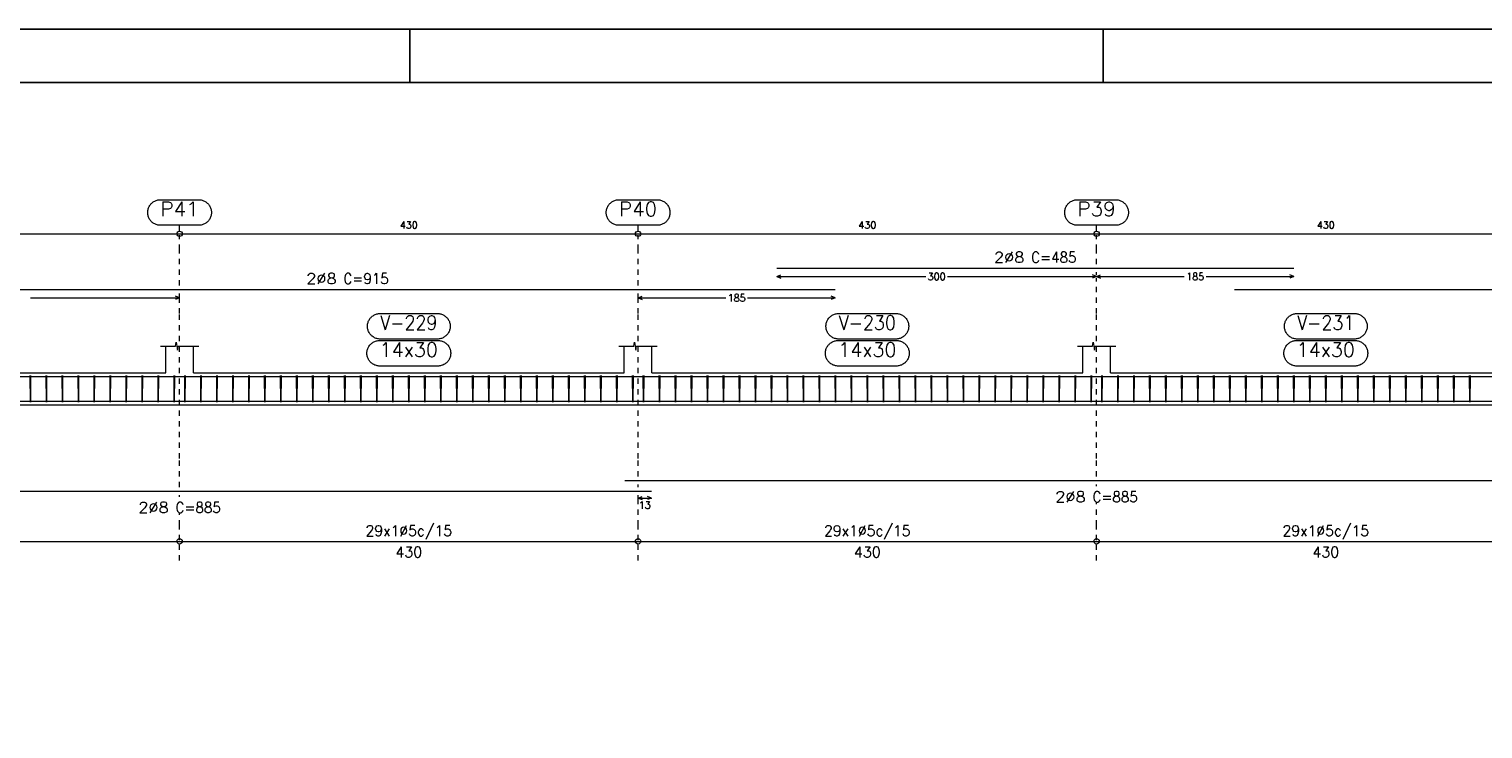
# Model space of a CAD drawing. Header units: millimetres. Extents: x -80 to 444, y 0 to 170.
# Tile 109 of 133: x 297 to 324, y 46 to 59. Entities that reach past the tile are written whole.
import ezdxf
from ezdxf.enums import TextEntityAlignment as Align

# ---------------------------------------------------------------- set-up
doc = ezdxf.new("R2010")
doc.units = ezdxf.units.MM
doc.linetypes.add('CYPE_PUNTO', pattern=[0.075, 0, -0.075])
for name, color, linetype, lineweight in [('ARM_DENTRO_VIGA', 4, 'Continuous', 15), ('ARM_ESTRIBOS', 3, 'Continuous', 0), ('ARM_TEXTOS', 3, 'Continuous', 0), ('COT_ARM', 3, 'Continuous', 0), ('COT_COTAS', 3, 'Continuous', 0), ('COT_EST', 3, 'Continuous', 0), ('COT_LIN_APOIOS', 2, 'CYPE_PUNTO', 0), ('COT_LIN_AUX_COTA', 2, 'CYPE_PUNTO', 0), ('REF_NOME', 3, 'Continuous', 0), ('REF_REFERENCIA', 3, 'Continuous', 0), ('SEC_CONTORNOS', 2, 'Continuous', 9), ('TEXTO_COT_ARM', 3, 'Continuous', 0), ('TEXTO_REF_NOME', 3, 'Continuous', 0), ('TEXTO_REF_REFERENCIA', 3, 'Continuous', 0), ('TXT_COMP', 3, 'Continuous', 0), ('TXT_EST', 3, 'Continuous', 0)]:
    doc.layers.add(name, color=color, linetype=linetype, lineweight=lineweight)
doc.styles.add('CYPETXT', font='romans', dxfattribs={"height": 0.2})

msp = doc.modelspace()

# ---------------------------------------------------------------- linework, layer by layer
at = {"color": 1}
for p, q in [((304.1, 58.4), (304.1, 59.4)), ((317.1, 58.4), (317.1, 59.4))]:
    msp.add_line(p, q, dxfattribs=at)
at = {"color": 2}
msp.add_lwpolyline([(270, 59.4), (270, 0), (354.1, 0), (354.1, 59.4)], close=True, dxfattribs=at)
at = {"color": 6}
msp.add_lwpolyline([(272.5, 58.4), (272.5, 1), (353.1, 1), (353.1, 58.4)], close=True, dxfattribs=at)
at = {"layer": 'ARM_DENTRO_VIGA'}
for points in [[(310.978, 54.915), (320.678, 54.915)], [(293.778, 54.515), (312.078, 54.515)], [(319.568, 54.515), (342.868, 54.515), (342.868, 54.315)], [(293.778, 52.8835), (312.078, 52.8835)], [(310.978, 52.8835), (320.678, 52.8835)], [(319.568, 52.8835), (342.868, 52.8835), (342.868, 52.6835)], [(290.928, 52.4195), (308.628, 52.4195)], [(308.128, 52.4195), (325.828, 52.4195)], [(290.928, 50.734), (308.628, 50.734)], [(308.128, 50.934), (325.828, 50.934)]]:
    msp.add_lwpolyline(points, dxfattribs=at)
at = {"layer": 'ARM_ESTRIBOS'}
for points in [[(296.984, 52.8525), (296.984, 52.9015), (296.979, 52.4015), (296.974, 52.9015), (296.974, 52.8715), (296.974, 52.8225)], [(297.284, 52.8525), (297.284, 52.9015), (297.279, 52.4015), (297.274, 52.9015), (297.274, 52.8715), (297.274, 52.8225)], [(297.584, 52.8525), (297.584, 52.9015), (297.579, 52.4015), (297.574, 52.9015), (297.574, 52.8715), (297.574, 52.8225)], [(297.884, 52.8525), (297.884, 52.9015), (297.879, 52.4015), (297.874, 52.9015), (297.874, 52.8715), (297.874, 52.8225)], [(298.184, 52.8525), (298.184, 52.9015), (298.179, 52.4015), (298.174, 52.9015), (298.174, 52.8715), (298.174, 52.8225)], [(298.484, 52.8525), (298.484, 52.9015), (298.479, 52.4015), (298.474, 52.9015), (298.474, 52.8715), (298.474, 52.8225)], [(298.784, 52.8525), (298.784, 52.9015), (298.779, 52.4015), (298.774, 52.9015), (298.774, 52.8715), (298.774, 52.8225)], [(299.084, 52.8525), (299.084, 52.9015), (299.079, 52.4015), (299.074, 52.9015), (299.074, 52.8715), (299.074, 52.8225)], [(299.384, 52.8525), (299.384, 52.9015), (299.379, 52.4015), (299.374, 52.9015), (299.374, 52.8715), (299.374, 52.8225)], [(299.684, 52.8525), (299.684, 52.9015), (299.679, 52.4015), (299.674, 52.9015), (299.674, 52.8715), (299.674, 52.8225)], [(299.884, 52.8525), (299.884, 52.9015), (299.879, 52.4015), (299.874, 52.9015), (299.874, 52.8715), (299.874, 52.8225)], [(300.184, 52.8525), (300.184, 52.9015), (300.179, 52.4015), (300.174, 52.9015), (300.174, 52.8715), (300.174, 52.8225)], [(300.484, 52.8525), (300.484, 52.9015), (300.479, 52.4015), (300.474, 52.9015), (300.474, 52.8715), (300.474, 52.8225)], [(300.784, 52.8525), (300.784, 52.9015), (300.779, 52.4015), (300.774, 52.9015), (300.774, 52.8715), (300.774, 52.8225)], [(301.084, 52.8525), (301.084, 52.9015), (301.079, 52.4015), (301.074, 52.9015), (301.074, 52.8715), (301.074, 52.8225)], [(301.384, 52.8525), (301.384, 52.9015), (301.379, 52.4015), (301.374, 52.9015), (301.374, 52.8715), (301.374, 52.8225)], [(301.684, 52.8525), (301.684, 52.9015), (301.679, 52.4015), (301.674, 52.9015), (301.674, 52.8715), (301.674, 52.8225)], [(301.984, 52.8525), (301.984, 52.9015), (301.979, 52.4015), (301.974, 52.9015), (301.974, 52.8715), (301.974, 52.8225)], [(302.284, 52.8525), (302.284, 52.9015), (302.279, 52.4015), (302.274, 52.9015), (302.274, 52.8715), (302.274, 52.8225)], [(302.584, 52.8525), (302.584, 52.9015), (302.579, 52.4015), (302.574, 52.9015), (302.574, 52.8715), (302.574, 52.8225)], [(302.884, 52.8525), (302.884, 52.9015), (302.879, 52.4015), (302.874, 52.9015), (302.874, 52.8715), (302.874, 52.8225)], [(303.184, 52.8525), (303.184, 52.9015), (303.179, 52.4015), (303.174, 52.9015), (303.174, 52.8715), (303.174, 52.8225)], [(303.484, 52.8525), (303.484, 52.9015), (303.479, 52.4015), (303.474, 52.9015), (303.474, 52.8715), (303.474, 52.8225)], [(303.784, 52.8525), (303.784, 52.9015), (303.779, 52.4015), (303.774, 52.9015), (303.774, 52.8715), (303.774, 52.8225)], [(304.084, 52.8525), (304.084, 52.9015), (304.079, 52.4015), (304.074, 52.9015), (304.074, 52.8715), (304.074, 52.8225)], [(304.384, 52.8525), (304.384, 52.9015), (304.379, 52.4015), (304.374, 52.9015), (304.374, 52.8715), (304.374, 52.8225)], [(304.684, 52.8525), (304.684, 52.9015), (304.679, 52.4015), (304.674, 52.9015), (304.674, 52.8715), (304.674, 52.8225)], [(304.984, 52.8525), (304.984, 52.9015), (304.979, 52.4015), (304.974, 52.9015), (304.974, 52.8715), (304.974, 52.8225)], [(305.284, 52.8525), (305.284, 52.9015), (305.279, 52.4015), (305.274, 52.9015), (305.274, 52.8715), (305.274, 52.8225)], [(305.584, 52.8525), (305.584, 52.9015), (305.579, 52.4015), (305.574, 52.9015), (305.574, 52.8715), (305.574, 52.8225)], [(305.884, 52.8525), (305.884, 52.9015), (305.879, 52.4015), (305.874, 52.9015), (305.874, 52.8715), (305.874, 52.8225)], [(306.184, 52.8525), (306.184, 52.9015), (306.179, 52.4015), (306.174, 52.9015), (306.174, 52.8715), (306.174, 52.8225)], [(306.484, 52.8525), (306.484, 52.9015), (306.479, 52.4015), (306.474, 52.9015), (306.474, 52.8715), (306.474, 52.8225)], [(306.784, 52.8525), (306.784, 52.9015), (306.779, 52.4015), (306.774, 52.9015), (306.774, 52.8715), (306.774, 52.8225)], [(307.084, 52.8525), (307.084, 52.9015), (307.079, 52.4015), (307.074, 52.9015), (307.074, 52.8715), (307.074, 52.8225)], [(307.384, 52.8525), (307.384, 52.9015), (307.379, 52.4015), (307.374, 52.9015), (307.374, 52.8715), (307.374, 52.8225)], [(307.684, 52.8525), (307.684, 52.9015), (307.679, 52.4015), (307.674, 52.9015), (307.674, 52.8715), (307.674, 52.8225)], [(307.984, 52.8525), (307.984, 52.9015), (307.979, 52.4015), (307.974, 52.9015), (307.974, 52.8715), (307.974, 52.8225)], [(308.284, 52.8525), (308.284, 52.9015), (308.279, 52.4015), (308.274, 52.9015), (308.274, 52.8715), (308.274, 52.8225)], [(308.484, 52.8525), (308.484, 52.9015), (308.479, 52.4015), (308.474, 52.9015), (308.474, 52.8715), (308.474, 52.8225)], [(308.784, 52.8525), (308.784, 52.9015), (308.779, 52.4015), (308.774, 52.9015), (308.774, 52.8715), (308.774, 52.8225)], [(309.084, 52.8525), (309.084, 52.9015), (309.079, 52.4015), (309.074, 52.9015), (309.074, 52.8715), (309.074, 52.8225)], [(309.384, 52.8525), (309.384, 52.9015), (309.379, 52.4015), (309.374, 52.9015), (309.374, 52.8715), (309.374, 52.8225)], [(309.684, 52.8525), (309.684, 52.9015), (309.679, 52.4015), (309.674, 52.9015), (309.674, 52.8715), (309.674, 52.8225)], [(309.984, 52.8525), (309.984, 52.9015), (309.979, 52.4015), (309.974, 52.9015), (309.974, 52.8715), (309.974, 52.8225)], [(310.284, 52.8525), (310.284, 52.9015), (310.279, 52.4015), (310.274, 52.9015), (310.274, 52.8715), (310.274, 52.8225)], [(310.584, 52.8525), (310.584, 52.9015), (310.579, 52.4015), (310.574, 52.9015), (310.574, 52.8715), (310.574, 52.8225)], [(310.884, 52.8525), (310.884, 52.9015), (310.879, 52.4015), (310.874, 52.9015), (310.874, 52.8715), (310.874, 52.8225)], [(311.184, 52.8525), (311.184, 52.9015), (311.179, 52.4015), (311.174, 52.9015), (311.174, 52.8715), (311.174, 52.8225)], [(311.484, 52.8525), (311.484, 52.9015), (311.479, 52.4015), (311.474, 52.9015), (311.474, 52.8715), (311.474, 52.8225)], [(311.784, 52.8525), (311.784, 52.9015), (311.779, 52.4015), (311.774, 52.9015), (311.774, 52.8715), (311.774, 52.8225)], [(312.084, 52.8525), (312.084, 52.9015), (312.079, 52.4015), (312.074, 52.9015), (312.074, 52.8715), (312.074, 52.8225)], [(312.384, 52.8525), (312.384, 52.9015), (312.379, 52.4015), (312.374, 52.9015), (312.374, 52.8715), (312.374, 52.8225)], [(312.684, 52.8525), (312.684, 52.9015), (312.679, 52.4015), (312.674, 52.9015), (312.674, 52.8715), (312.674, 52.8225)], [(312.984, 52.8525), (312.984, 52.9015), (312.979, 52.4015), (312.974, 52.9015), (312.974, 52.8715), (312.974, 52.8225)], [(313.284, 52.8525), (313.284, 52.9015), (313.279, 52.4015), (313.274, 52.9015), (313.274, 52.8715), (313.274, 52.8225)], [(313.584, 52.8525), (313.584, 52.9015), (313.579, 52.4015), (313.574, 52.9015), (313.574, 52.8715), (313.574, 52.8225)], [(313.884, 52.8525), (313.884, 52.9015), (313.879, 52.4015), (313.874, 52.9015), (313.874, 52.8715), (313.874, 52.8225)], [(314.184, 52.8525), (314.184, 52.9015), (314.179, 52.4015), (314.174, 52.9015), (314.174, 52.8715), (314.174, 52.8225)], [(314.484, 52.8525), (314.484, 52.9015), (314.479, 52.4015), (314.474, 52.9015), (314.474, 52.8715), (314.474, 52.8225)], [(314.784, 52.8525), (314.784, 52.9015), (314.779, 52.4015), (314.774, 52.9015), (314.774, 52.8715), (314.774, 52.8225)], [(315.084, 52.8525), (315.084, 52.9015), (315.079, 52.4015), (315.074, 52.9015), (315.074, 52.8715), (315.074, 52.8225)], [(315.384, 52.8525), (315.384, 52.9015), (315.379, 52.4015), (315.374, 52.9015), (315.374, 52.8715), (315.374, 52.8225)], [(315.684, 52.8525), (315.684, 52.9015), (315.679, 52.4015), (315.674, 52.9015), (315.674, 52.8715), (315.674, 52.8225)], [(315.984, 52.8525), (315.984, 52.9015), (315.979, 52.4015), (315.974, 52.9015), (315.974, 52.8715), (315.974, 52.8225)], [(316.284, 52.8525), (316.284, 52.9015), (316.279, 52.4015), (316.274, 52.9015), (316.274, 52.8715), (316.274, 52.8225)], [(316.584, 52.8525), (316.584, 52.9015), (316.579, 52.4015), (316.574, 52.9015), (316.574, 52.8715), (316.574, 52.8225)], [(316.884, 52.8525), (316.884, 52.9015), (316.879, 52.4015), (316.874, 52.9015), (316.874, 52.8715), (316.874, 52.8225)], [(317.084, 52.8525), (317.084, 52.9015), (317.079, 52.4015), (317.074, 52.9015), (317.074, 52.8715), (317.074, 52.8225)], [(317.384, 52.8525), (317.384, 52.9015), (317.379, 52.4015), (317.374, 52.9015), (317.374, 52.8715), (317.374, 52.8225)], [(317.684, 52.8525), (317.684, 52.9015), (317.679, 52.4015), (317.674, 52.9015), (317.674, 52.8715), (317.674, 52.8225)], [(317.984, 52.8525), (317.984, 52.9015), (317.979, 52.4015), (317.974, 52.9015), (317.974, 52.8715), (317.974, 52.8225)], [(318.284, 52.8525), (318.284, 52.9015), (318.279, 52.4015), (318.274, 52.9015), (318.274, 52.8715), (318.274, 52.8225)], [(318.584, 52.8525), (318.584, 52.9015), (318.579, 52.4015), (318.574, 52.9015), (318.574, 52.8715), (318.574, 52.8225)], [(318.884, 52.8525), (318.884, 52.9015), (318.879, 52.4015), (318.874, 52.9015), (318.874, 52.8715), (318.874, 52.8225)], [(319.184, 52.8525), (319.184, 52.9015), (319.179, 52.4015), (319.174, 52.9015), (319.174, 52.8715), (319.174, 52.8225)], [(319.484, 52.8525), (319.484, 52.9015), (319.479, 52.4015), (319.474, 52.9015), (319.474, 52.8715), (319.474, 52.8225)], [(319.784, 52.8525), (319.784, 52.9015), (319.779, 52.4015), (319.774, 52.9015), (319.774, 52.8715), (319.774, 52.8225)], [(320.084, 52.8525), (320.084, 52.9015), (320.079, 52.4015), (320.074, 52.9015), (320.074, 52.8715), (320.074, 52.8225)], [(320.384, 52.8525), (320.384, 52.9015), (320.379, 52.4015), (320.374, 52.9015), (320.374, 52.8715), (320.374, 52.8225)], [(320.684, 52.8525), (320.684, 52.9015), (320.679, 52.4015), (320.674, 52.9015), (320.674, 52.8715), (320.674, 52.8225)], [(320.984, 52.8525), (320.984, 52.9015), (320.979, 52.4015), (320.974, 52.9015), (320.974, 52.8715), (320.974, 52.8225)], [(321.284, 52.8525), (321.284, 52.9015), (321.279, 52.4015), (321.274, 52.9015), (321.274, 52.8715), (321.274, 52.8225)], [(321.584, 52.8525), (321.584, 52.9015), (321.579, 52.4015), (321.574, 52.9015), (321.574, 52.8715), (321.574, 52.8225)], [(321.884, 52.8525), (321.884, 52.9015), (321.879, 52.4015), (321.874, 52.9015), (321.874, 52.8715), (321.874, 52.8225)], [(322.184, 52.8525), (322.184, 52.9015), (322.179, 52.4015), (322.174, 52.9015), (322.174, 52.8715), (322.174, 52.8225)], [(322.484, 52.8525), (322.484, 52.9015), (322.479, 52.4015), (322.474, 52.9015), (322.474, 52.8715), (322.474, 52.8225)], [(322.784, 52.8525), (322.784, 52.9015), (322.779, 52.4015), (322.774, 52.9015), (322.774, 52.8715), (322.774, 52.8225)], [(323.084, 52.8525), (323.084, 52.9015), (323.079, 52.4015), (323.074, 52.9015), (323.074, 52.8715), (323.074, 52.8225)], [(323.384, 52.8525), (323.384, 52.9015), (323.379, 52.4015), (323.374, 52.9015), (323.374, 52.8715), (323.374, 52.8225)], [(323.684, 52.8525), (323.684, 52.9015), (323.679, 52.4015), (323.674, 52.9015), (323.674, 52.8715), (323.674, 52.8225)], [(323.984, 52.8525), (323.984, 52.9015), (323.979, 52.4015), (323.974, 52.9015), (323.974, 52.8715), (323.974, 52.8225)]]:
    msp.add_lwpolyline(points, dxfattribs=at)
at = {"layer": 'COT_ARM'}
for p, q in [((310.978, 54.76), (311.053, 54.79)), ((310.978, 54.76), (311.053, 54.73)), ((310.978, 54.76), (313.7725, 54.76)), ((314.1835, 54.76), (316.978, 54.76)), ((316.978, 54.76), (316.903, 54.79)), ((316.978, 54.76), (316.903, 54.73)), ((316.978, 54.76), (317.053, 54.79)), ((316.978, 54.76), (317.053, 54.73)), ((316.978, 54.76), (318.6225, 54.76)), ((319.0335, 54.76), (320.678, 54.76)), ((320.678, 54.76), (320.603, 54.79)), ((320.678, 54.76), (320.603, 54.73)), ((296.9835, 54.36), (299.778, 54.36)), ((299.778, 54.36), (299.703, 54.39)), ((299.778, 54.36), (299.703, 54.33)), ((308.378, 54.36), (308.453, 54.39)), ((308.378, 54.36), (308.453, 54.33)), ((308.378, 54.36), (310.0225, 54.36)), ((310.4335, 54.36), (312.078, 54.36)), ((312.078, 54.36), (312.003, 54.39)), ((312.078, 54.36), (312.003, 54.33)), ((308.378, 50.6065), (308.453, 50.6365)), ((308.378, 50.6065), (308.453, 50.5765)), ((308.378, 50.6065), (308.628, 50.6065)), ((308.628, 50.6065), (308.553, 50.6365)), ((308.628, 50.6065), (308.553, 50.5765))]:
    msp.add_line(p, q, dxfattribs=at)
at = {"layer": 'COT_COTAS'}
msp.add_lwpolyline([(273.688, 55.56), (282.578, 55.56), (291.178, 55.56), (299.778, 55.56), (308.378, 55.56), (316.978, 55.56), (325.578, 55.56), (334.178, 55.56), (343.068, 55.56)], dxfattribs=at)
for centre in [(299.778, 55.56), (308.378, 55.56), (316.978, 55.56)]:
    msp.add_circle(centre, 0.05, dxfattribs=at)
at = {"layer": 'COT_EST'}
msp.add_lwpolyline([(273.688, 49.794), (273.888, 49.794), (282.578, 49.794), (291.178, 49.794), (299.778, 49.794), (308.378, 49.794), (316.978, 49.794), (325.578, 49.794), (334.178, 49.794), (342.868, 49.794), (343.068, 49.794)], dxfattribs=at)
for centre in [(299.778, 49.794), (308.378, 49.794), (316.978, 49.794)]:
    msp.add_circle(centre, 0.05, dxfattribs=at)
at = {"layer": 'COT_LIN_APOIOS'}
for p, q in [((316.978, 54.79), (316.978, 54.84)), ((308.378, 50.809), (308.378, 50.859)), ((316.978, 50.829), (316.978, 50.859)), ((299.778, 50.629), (299.778, 50.659)), ((299.778, 49.434), (299.778, 49.769)), ((308.378, 49.434), (308.378, 49.769)), ((316.978, 49.434), (316.978, 49.769))]:
    msp.add_line(p, q, dxfattribs=at)
for points in [[(299.778, 54.59), (299.778, 55.26), (299.778, 55.535)], [(308.378, 54.59), (308.378, 55.26), (308.378, 55.535)], [(316.978, 54.99), (316.978, 55.26), (316.978, 55.535)], [(316.978, 51.009), (316.978, 51.349), (316.978, 54.0675), (316.978, 54.73)], [(299.778, 50.809), (299.778, 51.349), (299.778, 54.0675), (299.778, 54.33), (299.778, 54.39), (299.778, 54.44)], [(308.378, 51.009), (308.378, 51.349), (308.378, 54.0675), (308.378, 54.33), (308.378, 54.39), (308.378, 54.44)], [(308.378, 49.819), (308.378, 50.094), (308.378, 50.5765), (308.378, 50.6365), (308.378, 50.659)], [(316.978, 49.819), (316.978, 50.094), (316.978, 50.529)], [(299.778, 49.819), (299.778, 50.094), (299.778, 50.329)]]:
    msp.add_lwpolyline(points, dxfattribs=at)
at = {"layer": 'COT_LIN_AUX_COTA'}
for p, q in [((299.778, 55.61), (299.778, 55.72)), ((308.378, 55.61), (308.378, 55.72)), ((316.978, 55.61), (316.978, 55.72))]:
    msp.add_line(p, q, dxfattribs=at)
at = {"layer": 'REF_NOME'}
for points in [[(304.614, 54.0675), (304.63, 54.067), (304.646, 54.0654), (304.6618, 54.0627), (304.6774, 54.059), (304.6927, 54.0542), (304.7077, 54.0485), (304.7222, 54.0417), (304.7363, 54.034), (304.7498, 54.0254), (304.7627, 54.0159), (304.775, 54.0055), (304.7865, 53.9943), (304.7973, 53.9825), (304.8072, 53.9699), (304.8163, 53.9566), (304.8245, 53.9428), (304.8317, 53.9285), (304.838, 53.9138), (304.8432, 53.8986), (304.8475, 53.8831), (304.8507, 53.8674), (304.8528, 53.8515), (304.8539, 53.8355), (304.8539, 53.8195), (304.8528, 53.8035), (304.8507, 53.7876), (304.8475, 53.7719), (304.8432, 53.7564), (304.838, 53.7412), (304.8317, 53.7265), (304.8245, 53.7122), (304.8163, 53.6984), (304.8072, 53.6851), (304.7973, 53.6725), (304.7865, 53.6607), (304.775, 53.6495), (304.7627, 53.6391), (304.7498, 53.6296), (304.7363, 53.621), (304.7222, 53.6133), (304.7077, 53.6065), (304.6927, 53.6008), (304.6774, 53.596), (304.6618, 53.5923), (304.646, 53.5896), (304.63, 53.588), (304.614, 53.5875), (303.542, 53.5875), (303.526, 53.588), (303.51, 53.5896), (303.4942, 53.5923), (303.4786, 53.596), (303.4633, 53.6008), (303.4483, 53.6065), (303.4338, 53.6133), (303.4197, 53.621), (303.4062, 53.6296), (303.3933, 53.6391), (303.381, 53.6495), (303.3695, 53.6607), (303.3587, 53.6725), (303.3488, 53.6851), (303.3397, 53.6984), (303.3315, 53.7122), (303.3243, 53.7265), (303.318, 53.7412), (303.3128, 53.7564), (303.3085, 53.7719), (303.3053, 53.7876), (303.3032, 53.8035), (303.3021, 53.8195), (303.3021, 53.8355), (303.3032, 53.8515), (303.3053, 53.8674), (303.3085, 53.8831), (303.3128, 53.8986), (303.318, 53.9138), (303.3243, 53.9285), (303.3315, 53.9428), (303.3397, 53.9566), (303.3488, 53.9699), (303.3587, 53.9825), (303.3695, 53.9943), (303.381, 54.0055), (303.3933, 54.0159), (303.4062, 54.0254), (303.4197, 54.034), (303.4338, 54.0417), (303.4483, 54.0485), (303.4633, 54.0542), (303.4786, 54.059), (303.4942, 54.0627), (303.51, 54.0654), (303.526, 54.067), (303.542, 54.0675), (304.614, 54.0675)], [(313.214, 54.0675), (313.23, 54.067), (313.246, 54.0654), (313.2618, 54.0627), (313.2774, 54.059), (313.2927, 54.0542), (313.3077, 54.0485), (313.3222, 54.0417), (313.3363, 54.034), (313.3498, 54.0254), (313.3627, 54.0159), (313.375, 54.0055), (313.3865, 53.9943), (313.3973, 53.9825), (313.4072, 53.9699), (313.4163, 53.9566), (313.4245, 53.9428), (313.4317, 53.9285), (313.438, 53.9138), (313.4432, 53.8986), (313.4475, 53.8831), (313.4507, 53.8674), (313.4528, 53.8515), (313.4539, 53.8355), (313.4539, 53.8195), (313.4528, 53.8035), (313.4507, 53.7876), (313.4475, 53.7719), (313.4432, 53.7564), (313.438, 53.7412), (313.4317, 53.7265), (313.4245, 53.7122), (313.4163, 53.6984), (313.4072, 53.6851), (313.3973, 53.6725), (313.3865, 53.6607), (313.375, 53.6495), (313.3627, 53.6391), (313.3498, 53.6296), (313.3363, 53.621), (313.3222, 53.6133), (313.3077, 53.6065), (313.2927, 53.6008), (313.2774, 53.596), (313.2618, 53.5923), (313.246, 53.5896), (313.23, 53.588), (313.214, 53.5875), (312.142, 53.5875), (312.126, 53.588), (312.11, 53.5896), (312.0942, 53.5923), (312.0786, 53.596), (312.0633, 53.6008), (312.0483, 53.6065), (312.0338, 53.6133), (312.0197, 53.621), (312.0062, 53.6296), (311.9933, 53.6391), (311.981, 53.6495), (311.9695, 53.6607), (311.9587, 53.6725), (311.9488, 53.6851), (311.9397, 53.6984), (311.9315, 53.7122), (311.9243, 53.7265), (311.918, 53.7412), (311.9128, 53.7564), (311.9085, 53.7719), (311.9053, 53.7876), (311.9032, 53.8035), (311.9021, 53.8195), (311.9021, 53.8355), (311.9032, 53.8515), (311.9053, 53.8674), (311.9085, 53.8831), (311.9128, 53.8986), (311.918, 53.9138), (311.9243, 53.9285), (311.9315, 53.9428), (311.9397, 53.9566), (311.9488, 53.9699), (311.9587, 53.9825), (311.9695, 53.9943), (311.981, 54.0055), (311.9933, 54.0159), (312.0062, 54.0254), (312.0197, 54.034), (312.0338, 54.0417), (312.0483, 54.0485), (312.0633, 54.0542), (312.0786, 54.059), (312.0942, 54.0627), (312.11, 54.0654), (312.126, 54.067), (312.142, 54.0675), (313.214, 54.0675)], [(321.814, 54.0675), (321.83, 54.067), (321.846, 54.0654), (321.8618, 54.0627), (321.8774, 54.059), (321.8927, 54.0542), (321.9077, 54.0485), (321.9222, 54.0417), (321.9363, 54.034), (321.9498, 54.0254), (321.9627, 54.0159), (321.975, 54.0055), (321.9865, 53.9943), (321.9973, 53.9825), (322.0072, 53.9699), (322.0163, 53.9566), (322.0245, 53.9428), (322.0317, 53.9285), (322.038, 53.9138), (322.0432, 53.8986), (322.0475, 53.8831), (322.0507, 53.8674), (322.0528, 53.8515), (322.0539, 53.8355), (322.0539, 53.8195), (322.0528, 53.8035), (322.0507, 53.7876), (322.0475, 53.7719), (322.0432, 53.7564), (322.038, 53.7412), (322.0317, 53.7265), (322.0245, 53.7122), (322.0163, 53.6984), (322.0072, 53.6851), (321.9973, 53.6725), (321.9865, 53.6607), (321.975, 53.6495), (321.9627, 53.6391), (321.9498, 53.6296), (321.9363, 53.621), (321.9222, 53.6133), (321.9077, 53.6065), (321.8927, 53.6008), (321.8774, 53.596), (321.8618, 53.5923), (321.846, 53.5896), (321.83, 53.588), (321.814, 53.5875), (320.742, 53.5875), (320.726, 53.588), (320.71, 53.5896), (320.6942, 53.5923), (320.6786, 53.596), (320.6633, 53.6008), (320.6483, 53.6065), (320.6338, 53.6133), (320.6197, 53.621), (320.6062, 53.6296), (320.5933, 53.6391), (320.581, 53.6495), (320.5695, 53.6607), (320.5587, 53.6725), (320.5488, 53.6851), (320.5397, 53.6984), (320.5315, 53.7122), (320.5243, 53.7265), (320.518, 53.7412), (320.5128, 53.7564), (320.5085, 53.7719), (320.5053, 53.7876), (320.5032, 53.8035), (320.5021, 53.8195), (320.5021, 53.8355), (320.5032, 53.8515), (320.5053, 53.8674), (320.5085, 53.8831), (320.5128, 53.8986), (320.518, 53.9138), (320.5243, 53.9285), (320.5315, 53.9428), (320.5397, 53.9566), (320.5488, 53.9699), (320.5587, 53.9825), (320.5695, 53.9943), (320.581, 54.0055), (320.5933, 54.0159), (320.6062, 54.0254), (320.6197, 54.034), (320.6338, 54.0417), (320.6483, 54.0485), (320.6633, 54.0542), (320.6786, 54.059), (320.6942, 54.0627), (320.71, 54.0654), (320.726, 54.067), (320.742, 54.0675), (321.814, 54.0675)], [(304.624, 53.5615), (304.64, 53.561), (304.656, 53.5594), (304.6718, 53.5567), (304.6874, 53.553), (304.7027, 53.5482), (304.7177, 53.5425), (304.7322, 53.5357), (304.7463, 53.528), (304.7598, 53.5194), (304.7727, 53.5099), (304.785, 53.4995), (304.7965, 53.4883), (304.8073, 53.4765), (304.8172, 53.4639), (304.8263, 53.4506), (304.8345, 53.4368), (304.8417, 53.4225), (304.848, 53.4078), (304.8532, 53.3926), (304.8575, 53.3771), (304.8607, 53.3614), (304.8628, 53.3455), (304.8639, 53.3295), (304.8639, 53.3135), (304.8628, 53.2975), (304.8607, 53.2816), (304.8575, 53.2659), (304.8532, 53.2504), (304.848, 53.2352), (304.8417, 53.2205), (304.8345, 53.2062), (304.8263, 53.1924), (304.8172, 53.1791), (304.8073, 53.1665), (304.7965, 53.1547), (304.785, 53.1435), (304.7727, 53.1331), (304.7598, 53.1236), (304.7463, 53.115), (304.7322, 53.1073), (304.7177, 53.1005), (304.7027, 53.0948), (304.6874, 53.09), (304.6718, 53.0863), (304.656, 53.0836), (304.64, 53.082), (304.624, 53.0815), (303.532, 53.0815), (303.516, 53.082), (303.5, 53.0836), (303.4842, 53.0863), (303.4686, 53.09), (303.4533, 53.0948), (303.4383, 53.1005), (303.4238, 53.1073), (303.4097, 53.115), (303.3962, 53.1236), (303.3833, 53.1331), (303.371, 53.1435), (303.3595, 53.1547), (303.3487, 53.1665), (303.3388, 53.1791), (303.3297, 53.1924), (303.3215, 53.2062), (303.3143, 53.2205), (303.308, 53.2352), (303.3028, 53.2504), (303.2985, 53.2659), (303.2953, 53.2816), (303.2932, 53.2975), (303.2921, 53.3135), (303.2921, 53.3295), (303.2932, 53.3455), (303.2953, 53.3614), (303.2985, 53.3771), (303.3028, 53.3926), (303.308, 53.4078), (303.3143, 53.4225), (303.3215, 53.4368), (303.3297, 53.4506), (303.3388, 53.4639), (303.3487, 53.4765), (303.3595, 53.4883), (303.371, 53.4995), (303.3833, 53.5099), (303.3962, 53.5194), (303.4097, 53.528), (303.4238, 53.5357), (303.4383, 53.5425), (303.4533, 53.5482), (303.4686, 53.553), (303.4842, 53.5567), (303.5, 53.5594), (303.516, 53.561), (303.532, 53.5615), (304.624, 53.5615)], [(313.224, 53.5615), (313.24, 53.561), (313.256, 53.5594), (313.2718, 53.5567), (313.2874, 53.553), (313.3027, 53.5482), (313.3177, 53.5425), (313.3322, 53.5357), (313.3463, 53.528), (313.3598, 53.5194), (313.3727, 53.5099), (313.385, 53.4995), (313.3965, 53.4883), (313.4073, 53.4765), (313.4172, 53.4639), (313.4263, 53.4506), (313.4345, 53.4368), (313.4417, 53.4225), (313.448, 53.4078), (313.4532, 53.3926), (313.4575, 53.3771), (313.4607, 53.3614), (313.4628, 53.3455), (313.4639, 53.3295), (313.4639, 53.3135), (313.4628, 53.2975), (313.4607, 53.2816), (313.4575, 53.2659), (313.4532, 53.2504), (313.448, 53.2352), (313.4417, 53.2205), (313.4345, 53.2062), (313.4263, 53.1924), (313.4172, 53.1791), (313.4073, 53.1665), (313.3965, 53.1547), (313.385, 53.1435), (313.3727, 53.1331), (313.3598, 53.1236), (313.3463, 53.115), (313.3322, 53.1073), (313.3177, 53.1005), (313.3027, 53.0948), (313.2874, 53.09), (313.2718, 53.0863), (313.256, 53.0836), (313.24, 53.082), (313.224, 53.0815), (312.132, 53.0815), (312.116, 53.082), (312.1, 53.0836), (312.0842, 53.0863), (312.0686, 53.09), (312.0533, 53.0948), (312.0383, 53.1005), (312.0238, 53.1073), (312.0097, 53.115), (311.9962, 53.1236), (311.9833, 53.1331), (311.971, 53.1435), (311.9595, 53.1547), (311.9487, 53.1665), (311.9388, 53.1791), (311.9297, 53.1924), (311.9215, 53.2062), (311.9143, 53.2205), (311.908, 53.2352), (311.9028, 53.2504), (311.8985, 53.2659), (311.8953, 53.2816), (311.8932, 53.2975), (311.8921, 53.3135), (311.8921, 53.3295), (311.8932, 53.3455), (311.8953, 53.3614), (311.8985, 53.3771), (311.9028, 53.3926), (311.908, 53.4078), (311.9143, 53.4225), (311.9215, 53.4368), (311.9297, 53.4506), (311.9388, 53.4639), (311.9487, 53.4765), (311.9595, 53.4883), (311.971, 53.4995), (311.9833, 53.5099), (311.9962, 53.5194), (312.0097, 53.528), (312.0238, 53.5357), (312.0383, 53.5425), (312.0533, 53.5482), (312.0686, 53.553), (312.0842, 53.5567), (312.1, 53.5594), (312.116, 53.561), (312.132, 53.5615), (313.224, 53.5615)], [(321.824, 53.5615), (321.84, 53.561), (321.856, 53.5594), (321.8718, 53.5567), (321.8874, 53.553), (321.9027, 53.5482), (321.9177, 53.5425), (321.9322, 53.5357), (321.9463, 53.528), (321.9598, 53.5194), (321.9727, 53.5099), (321.985, 53.4995), (321.9965, 53.4883), (322.0073, 53.4765), (322.0172, 53.4639), (322.0263, 53.4506), (322.0345, 53.4368), (322.0417, 53.4225), (322.048, 53.4078), (322.0532, 53.3926), (322.0575, 53.3771), (322.0607, 53.3614), (322.0628, 53.3455), (322.0639, 53.3295), (322.0639, 53.3135), (322.0628, 53.2975), (322.0607, 53.2816), (322.0575, 53.2659), (322.0532, 53.2504), (322.048, 53.2352), (322.0417, 53.2205), (322.0345, 53.2062), (322.0263, 53.1924), (322.0172, 53.1791), (322.0073, 53.1665), (321.9965, 53.1547), (321.985, 53.1435), (321.9727, 53.1331), (321.9598, 53.1236), (321.9463, 53.115), (321.9322, 53.1073), (321.9177, 53.1005), (321.9027, 53.0948), (321.8874, 53.09), (321.8718, 53.0863), (321.856, 53.0836), (321.84, 53.082), (321.824, 53.0815), (320.732, 53.0815), (320.716, 53.082), (320.7, 53.0836), (320.6842, 53.0863), (320.6686, 53.09), (320.6533, 53.0948), (320.6383, 53.1005), (320.6238, 53.1073), (320.6097, 53.115), (320.5962, 53.1236), (320.5833, 53.1331), (320.571, 53.1435), (320.5595, 53.1547), (320.5487, 53.1665), (320.5388, 53.1791), (320.5297, 53.1924), (320.5215, 53.2062), (320.5143, 53.2205), (320.508, 53.2352), (320.5028, 53.2504), (320.4985, 53.2659), (320.4953, 53.2816), (320.4932, 53.2975), (320.4921, 53.3135), (320.4921, 53.3295), (320.4932, 53.3455), (320.4953, 53.3614), (320.4985, 53.3771), (320.5028, 53.3926), (320.508, 53.4078), (320.5143, 53.4225), (320.5215, 53.4368), (320.5297, 53.4506), (320.5388, 53.4639), (320.5487, 53.4765), (320.5595, 53.4883), (320.571, 53.4995), (320.5833, 53.5099), (320.5962, 53.5194), (320.6097, 53.528), (320.6238, 53.5357), (320.6383, 53.5425), (320.6533, 53.5482), (320.6686, 53.553), (320.6842, 53.5567), (320.7, 53.5594), (320.716, 53.561), (320.732, 53.5615), (321.824, 53.5615)]]:
    msp.add_lwpolyline(points, close=True, dxfattribs=at)
at = {"layer": 'REF_REFERENCIA'}
for points in [[(300.136, 56.2), (300.152, 56.1995), (300.168, 56.1979), (300.1838, 56.1952), (300.1994, 56.1915), (300.2147, 56.1867), (300.2297, 56.181), (300.2442, 56.1742), (300.2583, 56.1665), (300.2718, 56.1579), (300.2847, 56.1484), (300.297, 56.138), (300.3085, 56.1268), (300.3193, 56.115), (300.3292, 56.1024), (300.3383, 56.0891), (300.3465, 56.0753), (300.3537, 56.061), (300.36, 56.0463), (300.3652, 56.0311), (300.3695, 56.0156), (300.3727, 55.9999), (300.3748, 55.984), (300.3759, 55.968), (300.3759, 55.952), (300.3748, 55.936), (300.3727, 55.9201), (300.3695, 55.9044), (300.3652, 55.8889), (300.36, 55.8737), (300.3537, 55.859), (300.3465, 55.8447), (300.3383, 55.8309), (300.3292, 55.8176), (300.3193, 55.805), (300.3085, 55.7932), (300.297, 55.782), (300.2847, 55.7716), (300.2718, 55.7621), (300.2583, 55.7535), (300.2442, 55.7458), (300.2297, 55.739), (300.2147, 55.7333), (300.1994, 55.7285), (300.1838, 55.7248), (300.168, 55.7221), (300.152, 55.7205), (300.136, 55.72), (299.42, 55.72), (299.404, 55.7205), (299.388, 55.7221), (299.3722, 55.7248), (299.3566, 55.7285), (299.3413, 55.7333), (299.3263, 55.739), (299.3118, 55.7458), (299.2977, 55.7535), (299.2842, 55.7621), (299.2713, 55.7716), (299.259, 55.782), (299.2475, 55.7932), (299.2367, 55.805), (299.2268, 55.8176), (299.2177, 55.8309), (299.2095, 55.8447), (299.2023, 55.859), (299.196, 55.8737), (299.1908, 55.8889), (299.1865, 55.9044), (299.1833, 55.9201), (299.1812, 55.936), (299.1801, 55.952), (299.1801, 55.968), (299.1812, 55.984), (299.1833, 55.9999), (299.1865, 56.0156), (299.1908, 56.0311), (299.196, 56.0463), (299.2023, 56.061), (299.2095, 56.0753), (299.2177, 56.0891), (299.2268, 56.1024), (299.2367, 56.115), (299.2475, 56.1268), (299.259, 56.138), (299.2713, 56.1484), (299.2842, 56.1579), (299.2977, 56.1665), (299.3118, 56.1742), (299.3263, 56.181), (299.3413, 56.1867), (299.3566, 56.1915), (299.3722, 56.1952), (299.388, 56.1979), (299.404, 56.1995), (299.42, 56.2), (300.136, 56.2)], [(308.736, 56.2), (308.752, 56.1995), (308.768, 56.1979), (308.7838, 56.1952), (308.7994, 56.1915), (308.8147, 56.1867), (308.8297, 56.181), (308.8442, 56.1742), (308.8583, 56.1665), (308.8718, 56.1579), (308.8847, 56.1484), (308.897, 56.138), (308.9085, 56.1268), (308.9193, 56.115), (308.9292, 56.1024), (308.9383, 56.0891), (308.9465, 56.0753), (308.9537, 56.061), (308.96, 56.0463), (308.9652, 56.0311), (308.9695, 56.0156), (308.9727, 55.9999), (308.9748, 55.984), (308.9759, 55.968), (308.9759, 55.952), (308.9748, 55.936), (308.9727, 55.9201), (308.9695, 55.9044), (308.9652, 55.8889), (308.96, 55.8737), (308.9537, 55.859), (308.9465, 55.8447), (308.9383, 55.8309), (308.9292, 55.8176), (308.9193, 55.805), (308.9085, 55.7932), (308.897, 55.782), (308.8847, 55.7716), (308.8718, 55.7621), (308.8583, 55.7535), (308.8442, 55.7458), (308.8297, 55.739), (308.8147, 55.7333), (308.7994, 55.7285), (308.7838, 55.7248), (308.768, 55.7221), (308.752, 55.7205), (308.736, 55.72), (308.02, 55.72), (308.004, 55.7205), (307.988, 55.7221), (307.9722, 55.7248), (307.9566, 55.7285), (307.9413, 55.7333), (307.9263, 55.739), (307.9118, 55.7458), (307.8977, 55.7535), (307.8842, 55.7621), (307.8713, 55.7716), (307.859, 55.782), (307.8475, 55.7932), (307.8367, 55.805), (307.8268, 55.8176), (307.8177, 55.8309), (307.8095, 55.8447), (307.8023, 55.859), (307.796, 55.8737), (307.7908, 55.8889), (307.7865, 55.9044), (307.7833, 55.9201), (307.7812, 55.936), (307.7801, 55.952), (307.7801, 55.968), (307.7812, 55.984), (307.7833, 55.9999), (307.7865, 56.0156), (307.7908, 56.0311), (307.796, 56.0463), (307.8023, 56.061), (307.8095, 56.0753), (307.8177, 56.0891), (307.8268, 56.1024), (307.8367, 56.115), (307.8475, 56.1268), (307.859, 56.138), (307.8713, 56.1484), (307.8842, 56.1579), (307.8977, 56.1665), (307.9118, 56.1742), (307.9263, 56.181), (307.9413, 56.1867), (307.9566, 56.1915), (307.9722, 56.1952), (307.988, 56.1979), (308.004, 56.1995), (308.02, 56.2), (308.736, 56.2)], [(317.336, 56.2), (317.352, 56.1995), (317.368, 56.1979), (317.3838, 56.1952), (317.3994, 56.1915), (317.4147, 56.1867), (317.4297, 56.181), (317.4442, 56.1742), (317.4583, 56.1665), (317.4718, 56.1579), (317.4847, 56.1484), (317.497, 56.138), (317.5085, 56.1268), (317.5193, 56.115), (317.5292, 56.1024), (317.5383, 56.0891), (317.5465, 56.0753), (317.5537, 56.061), (317.56, 56.0463), (317.5652, 56.0311), (317.5695, 56.0156), (317.5727, 55.9999), (317.5748, 55.984), (317.5759, 55.968), (317.5759, 55.952), (317.5748, 55.936), (317.5727, 55.9201), (317.5695, 55.9044), (317.5652, 55.8889), (317.56, 55.8737), (317.5537, 55.859), (317.5465, 55.8447), (317.5383, 55.8309), (317.5292, 55.8176), (317.5193, 55.805), (317.5085, 55.7932), (317.497, 55.782), (317.4847, 55.7716), (317.4718, 55.7621), (317.4583, 55.7535), (317.4442, 55.7458), (317.4297, 55.739), (317.4147, 55.7333), (317.3994, 55.7285), (317.3838, 55.7248), (317.368, 55.7221), (317.352, 55.7205), (317.336, 55.72), (316.62, 55.72), (316.604, 55.7205), (316.588, 55.7221), (316.5722, 55.7248), (316.5566, 55.7285), (316.5413, 55.7333), (316.5263, 55.739), (316.5118, 55.7458), (316.4977, 55.7535), (316.4842, 55.7621), (316.4713, 55.7716), (316.459, 55.782), (316.4475, 55.7932), (316.4367, 55.805), (316.4268, 55.8176), (316.4177, 55.8309), (316.4095, 55.8447), (316.4023, 55.859), (316.396, 55.8737), (316.3908, 55.8889), (316.3865, 55.9044), (316.3833, 55.9201), (316.3812, 55.936), (316.3801, 55.952), (316.3801, 55.968), (316.3812, 55.984), (316.3833, 55.9999), (316.3865, 56.0156), (316.3908, 56.0311), (316.396, 56.0463), (316.4023, 56.061), (316.4095, 56.0753), (316.4177, 56.0891), (316.4268, 56.1024), (316.4367, 56.115), (316.4475, 56.1268), (316.459, 56.138), (316.4713, 56.1484), (316.4842, 56.1579), (316.4977, 56.1665), (316.5118, 56.1742), (316.5263, 56.181), (316.5413, 56.1867), (316.5566, 56.1915), (316.5722, 56.1952), (316.588, 56.1979), (316.604, 56.1995), (316.62, 56.2), (317.336, 56.2)]]:
    msp.add_lwpolyline(points, close=True, dxfattribs=at)
at = {"layer": 'SEC_CONTORNOS'}
for p, q in [((299.518, 52.9515), (299.518, 53.4515)), ((300.038, 52.9515), (300.038, 53.4515)), ((308.118, 52.9515), (308.118, 53.4515)), ((308.638, 52.9515), (308.638, 53.4515)), ((316.718, 52.9515), (316.718, 53.4515)), ((317.238, 52.9515), (317.238, 53.4515)), ((291.438, 52.9515), (299.518, 52.9515)), ((300.038, 52.9515), (308.118, 52.9515)), ((308.638, 52.9515), (316.718, 52.9515)), ((317.238, 52.9515), (325.318, 52.9515))]:
    msp.add_line(p, q, dxfattribs=at)
for points in [[(299.418, 53.4515), (299.701, 53.4515), (299.7135, 53.5265), (299.7385, 53.3765), (299.751, 53.4515), (300.138, 53.4515)], [(308.018, 53.4515), (308.301, 53.4515), (308.3135, 53.5265), (308.3385, 53.3765), (308.351, 53.4515), (308.738, 53.4515)], [(316.618, 53.4515), (316.901, 53.4515), (316.9135, 53.5265), (316.9385, 53.3765), (316.951, 53.4515), (317.338, 53.4515)], [(291.178, 52.3515), (291.438, 52.3515), (299.518, 52.3515), (299.778, 52.3515)], [(299.518, 52.3515), (299.778, 52.3515), (300.038, 52.3515)], [(299.778, 52.3515), (300.038, 52.3515), (308.118, 52.3515), (308.378, 52.3515)], [(308.118, 52.3515), (308.378, 52.3515), (308.638, 52.3515)], [(308.378, 52.3515), (308.638, 52.3515), (316.718, 52.3515), (316.978, 52.3515)], [(316.718, 52.3515), (316.978, 52.3515), (317.238, 52.3515)], [(316.978, 52.3515), (317.238, 52.3515), (325.318, 52.3515), (325.578, 52.3515)]]:
    msp.add_lwpolyline(points, dxfattribs=at)

# ---------------------------------------------------------------- texts
at = {"layer": 'ARM_TEXTOS', "style": 'CYPETXT', "width": 1.06875}
for p, p2 in [((315.054, 55.02), (315.624, 55.02)), ((302.154, 54.62), (302.724, 54.62)), ((316.204, 50.529), (316.774, 50.529)), ((299.004, 50.329), (299.574, 50.329))]:
    msp.add_text('2%%c8', height=0.2, dxfattribs=at).set_placement(p, p2, align=Align.FIT)
at = {"layer": 'COT_COTAS', "style": 'CYPETXT', "width": 0.928421}
for p, p2 in [((303.91, 55.66), (304.246, 55.66)), ((312.51, 55.66), (312.846, 55.66)), ((321.11, 55.66), (321.446, 55.66))]:
    msp.add_text('430', height=0.13333, dxfattribs=at).set_placement(p, p2, align=Align.FIT)
at = {"layer": 'COT_EST', "style": 'CYPETXT', "width": 0.928421}
for p, p2 in [((303.826, 49.494), (304.33, 49.494)), ((312.426, 49.494), (312.93, 49.494)), ((321.026, 49.494), (321.53, 49.494))]:
    msp.add_text('430', height=0.2, dxfattribs=at).set_placement(p, p2, align=Align.FIT)
at = {"layer": 'TEXTO_COT_ARM', "style": 'CYPETXT'}
for s, width, p, p2 in [('300', 0.928421, (313.81, 54.6933), (314.146, 54.6933)), ('185', 0.928421, (318.66, 54.6933), (318.996, 54.6933)), ('185', 0.928421, (310.06, 54.2933), (310.396, 54.2933)), ('13', 0.953514, (308.391, 50.4065), (308.615, 50.4065))]:
    msp.add_text(s, height=0.13333, dxfattribs=dict(at, width=width)).set_placement(p, p2, align=Align.FIT)
at = {"layer": 'TEXTO_REF_NOME', "style": 'CYPETXT'}
for s, width, p, p2 in [('V-229', 0.8442, (303.542, 53.7608), (304.614, 53.7608)), ('V-230', 0.835842, (312.142, 53.7608), (313.214, 53.7608)), ('V-231', 0.888632, (320.742, 53.7608), (321.814, 53.7608)), ('14x30', 0.91484, (303.532, 53.2548), (304.624, 53.2548)), ('14x30', 0.91484, (312.132, 53.2548), (313.224, 53.2548)), ('14x30', 0.91484, (320.732, 53.2548), (321.824, 53.2548))]:
    msp.add_text(s, height=0.26667, dxfattribs=dict(at, width=width)).set_placement(p, p2, align=Align.FIT)
at = {"layer": 'TEXTO_REF_REFERENCIA', "style": 'CYPETXT'}
for s, width, p, p2 in [('P41', 1.084327, (299.42, 55.8933), (300.136, 55.8933)), ('P40', 0.972155, (308.02, 55.8933), (308.736, 55.8933)), ('P39', 0.989211, (316.62, 55.8933), (317.336, 55.8933))]:
    msp.add_text(s, height=0.26667, dxfattribs=dict(at, width=width)).set_placement(p, p2, align=Align.FIT)
at = {"layer": 'TXT_COMP', "style": 'CYPETXT', "width": 0.82152}
for s, p, p2 in [(' C=485', (315.624, 55.02), (316.602, 55.02)), (' C=915', (302.724, 54.62), (303.702, 54.62)), (' C=885', (316.774, 50.529), (317.752, 50.529)), (' C=885', (299.574, 50.329), (300.552, 50.329))]:
    msp.add_text(s, height=0.2, dxfattribs=at).set_placement(p, p2, align=Align.FIT)
at = {"layer": 'TXT_EST', "style": 'CYPETXT', "width": 0.882979}
for p, p2 in [((303.2665, 49.894), (304.8895, 49.894)), ((311.8665, 49.894), (313.4895, 49.894)), ((320.4665, 49.894), (322.0895, 49.894))]:
    msp.add_text('29x1%%c5c/15', height=0.2, dxfattribs=at).set_placement(p, p2, align=Align.FIT)

doc.saveas('drawing.dxf')
